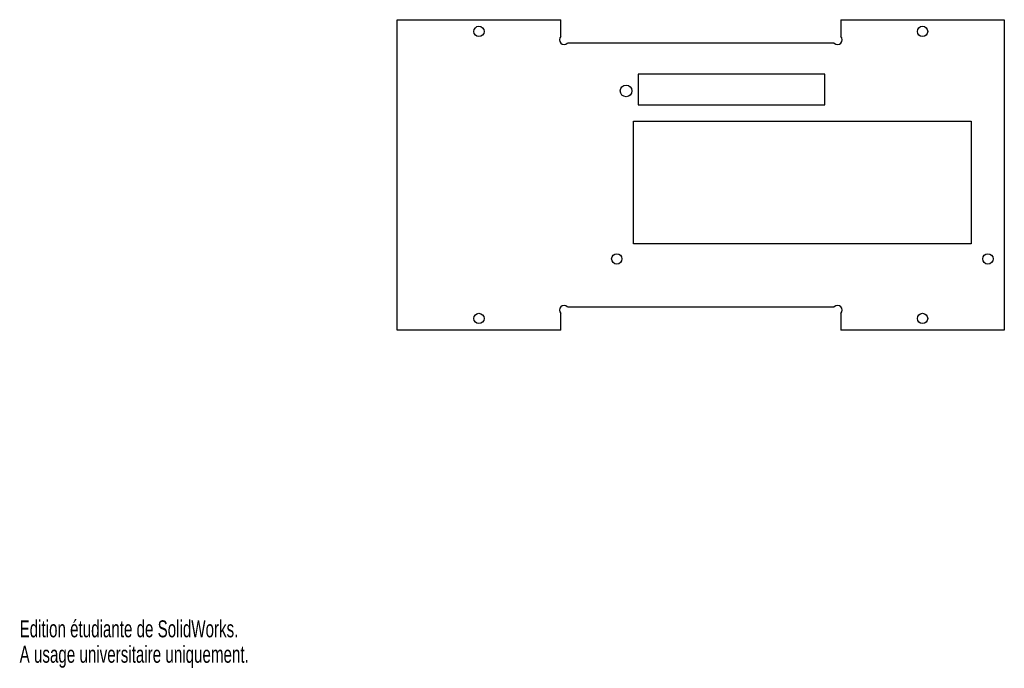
# Model space of a CAD drawing. Extents: x 0 to 211, y 0 to 139.
import ezdxf
from ezdxf.enums import TextEntityAlignment as Align

# ---------------------------------------------------------------- set-up
doc = ezdxf.new("R2010")
doc.units = 0
doc.layers.get('0').update_dxf_attribs({"linetype": 'CONTINUOUS'})

msp = doc.modelspace()

# ---------------------------------------------------------------- linework, layer by layer
at = {"color": 7, "linetype": 'CONTINUOUS'}
for p, q in [((80.88, 72.34), (80.88, 138.84)), ((80.88, 138.84), (115.88, 138.84)), ((115.88, 135.26), (115.88, 138.84)), ((175.88, 138.84), (175.88, 135.26)), ((175.88, 138.84), (210.88, 138.84)), ((210.88, 138.84), (210.88, 72.34)), ((174.47, 133.84), (117.3, 133.84)), ((172.48, 127.14), (132.48, 127.14)), ((132.48, 127.14), (132.48, 120.64)), ((172.48, 120.64), (172.48, 127.14)), ((132.48, 120.64), (172.48, 120.64)), ((131.48, 117.14), (203.78, 117.14)), ((131.48, 90.84), (131.48, 117.14)), ((203.78, 117.14), (203.78, 90.84)), ((203.78, 90.84), (131.48, 90.84)), ((115.88, 72.34), (115.88, 75.93)), ((117.3, 77.34), (174.47, 77.34)), ((175.88, 75.93), (175.88, 72.34)), ((115.88, 72.34), (80.88, 72.34)), ((210.88, 72.34), (175.88, 72.34))]:
    msp.add_line(p, q, dxfattribs=at)
for centre, radius in [((98.38, 136.34), 1.1), ((193.38, 136.34), 1.1), ((129.88, 123.59), 1.25), ((127.88, 87.59), 1.1), ((207.38, 87.59), 1.1), ((98.38, 74.84), 1.1), ((193.38, 74.84), 1.1)]:
    msp.add_circle(centre, radius, dxfattribs=at)
for centre, start, end in [((116.59, 134.55), 135, 315), ((175.18, 134.55), 225, 45), ((116.59, 76.64), 45, 225), ((175.18, 76.64), 315, 135)]:
    msp.add_arc(centre, 1, start, end, dxfattribs=at)

# ---------------------------------------------------------------- texts
for s, width, p in [('Edition étudiante de SolidWorks.', 0.667188, (0, 5.45)), ('A usage universitaire uniquement.', 0.668182, (0, 0))]:
    msp.add_text(s, height=3.633, dxfattribs=dict(at, width=width)).set_placement(p, align=Align.BOTTOM_LEFT)

doc.saveas('drawing.dxf')
